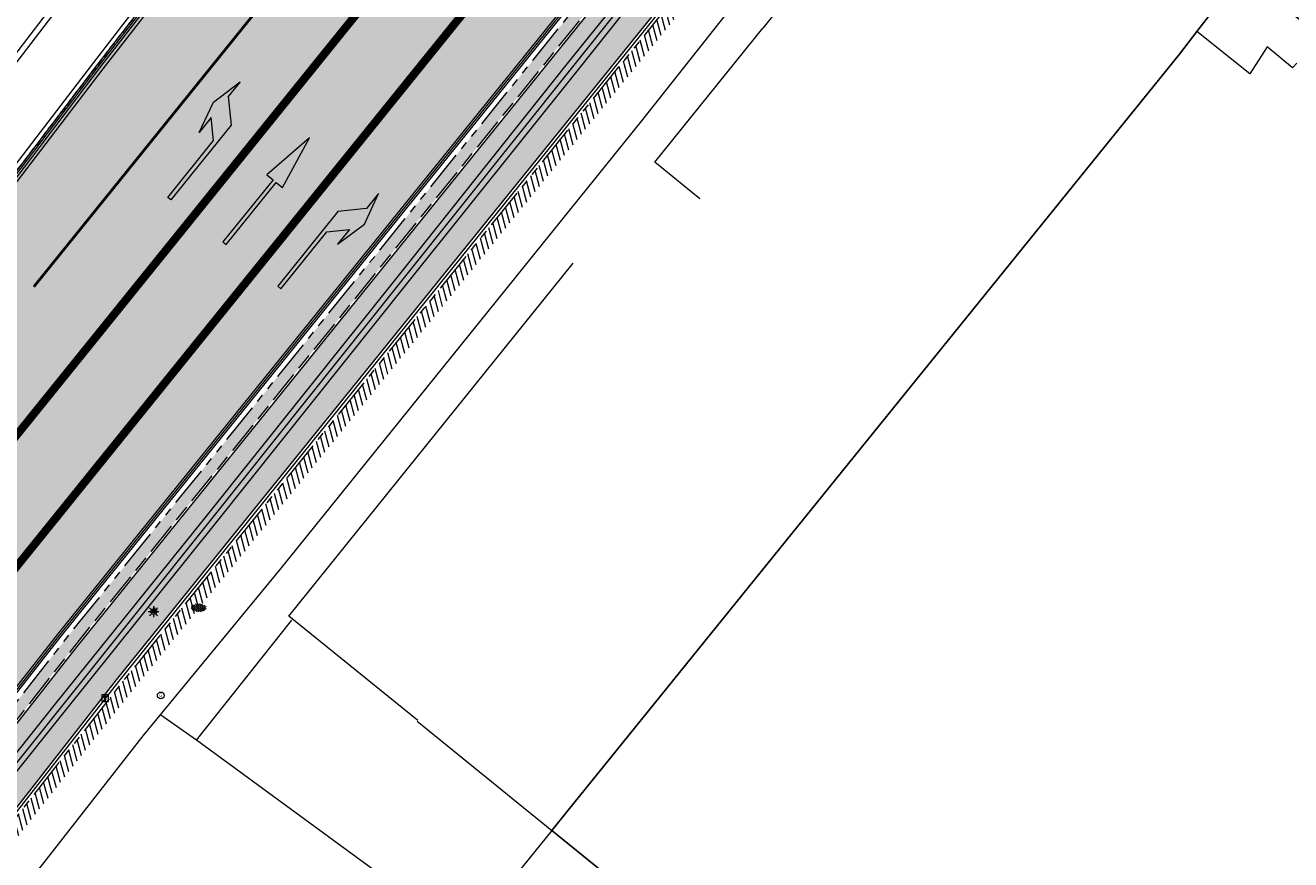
# Model space of a CAD drawing. Header units: metres. Extents: x 187916 to 189411, y 333285 to 334910.
# Tile 69 of 256: x 188337 to 188383, y 334346 to 334377. Entities that reach past the tile are written whole.
import ezdxf
from ezdxf.enums import TextEntityAlignment as Align

# ---------------------------------------------------------------- set-up
doc = ezdxf.new("R2010")
doc.units = ezdxf.units.M
for name, pattern in [('DASHED2', [0.375, 0.25, -0.125]), ('VH-OPSLUITBAND_100X200', [16, 8, -2, 4, -2]), ('VH-TROTTOIRBAND_180-200', [20, 10, -2, 2, -2, 2, -2]), ('VW-1-3_STREEP', [4, 1, -3])]:
    doc.linetypes.add(name, pattern=pattern)
for name, color, linetype, lineweight in [('B-ME-IE-MEUBILAIR_WEGMEUBILAIR-S', 253, 'Continuous', 18), ('B-ME-IE-MEUBILAIR_WEGMEUBILAIR_LICHTMAST-S', 253, 'Continuous', 25), ('B-ME-OG-BEBOUWING_HOOFDGEBOUW-G', 253, 'Continuous', 18), ('B-ME-VH-KANTOPSLUITING_ACHTERKANTBAND-G', 253, 'Continuous', 18), ('B-ME-VH-VERHARDING_ASFALT-G', 253, 'Continuous', 18), ('B-ME-VH-VERHARDING_BETONSTRAATSTEEN-G', 253, 'Continuous', 18), ('B-ME-VH-VERHARDING_BETONSTRAATSTEEN-S', 253, 'Continuous', 25), ('B-WE-GR-HAAG-G', 253, 'GR-HAAG1-SO', 15), ('B-WE-IE-MEUBILAIR-S', 253, 'Continuous', 15), ('B-WE-IE-TERREINAFSCHEIDING_KUNSTMATIG_HEKWERK-G', 253, 'IE-TERREINAFSCHEIDING_KUNSTMATIG-SO', 15), ('B-WE-IE-TERREINAFSCHEIDING_KUNSTMATIG_MUUR-G', 253, 'IE-TERREINAFSCHEIDING_KUNSTMATIG-SO', 15), ('B-WE-OG-BEBOUWING-GV', 253, 'Continuous', 15), ('B-WE-OG-TERREIN_ERF-GV', 253, 'Continuous', 15), ('N-WE-VH-HERSTRATEN-A-200', 252, 'Continuous', 18), ('N-WE-VH-KANTOPSLUITING_OPSLUITBAND_80X200-G', 30, 'VH-OPSLUITBAND_100X200', 15), ('N-WE-VH-KANTOPSLUITING_RIJWIELPADBAND_4-12 200-G', 94, 'VH-TROTTOIRBAND_180-200', 15), ('N-WE-VH-KANTOPSLUITING_TROTTOIRBAND_180 200-G', 251, 'VH-TROTTOIRBAND_180-200', 15), ('N-WE-VH-KANTOPSLUITING_VOORKANTBAND-G', 7, 'Continuous', 15), ('N-WE-VH-KANTVERHARDING_STREKLAAG_BSS-G', 60, 'Continuous', 18), ('N-WE-VH-KANTVERHARDING_STREKLAAG_SBS-G', 130, 'Continuous', 18), ('N-WE-VH-VERHARDING_ASFALT_RIJWEG-A', 251, 'Continuous', 18), ('N-WE-VH-VERHARDING_BETONSTRAATSTEEN-ROOD-A', 11, 'Continuous', 18), ('N-WE-VW-MARKERING_LANGS_STREEP-G', 251, 'Continuous', 0), ('N-WE-VW-MARKERING_LANGS_STREEP_13-G', 251, 'VW-1-3_STREEP', 0), ('N-WE-VW-MARKERING_PIJL-S', 251, 'Continuous', 0)]:
    doc.layers.add(name, color=color, linetype=linetype, lineweight=lineweight)
doc.layers.add('N-WE-VH-MATERIAALSCHEIDING-G', color=7, linetype='DASHED2')
doc.layers.add('N-WE-VH-VERHARDING_PRINTBETON-A', color=251, linetype='Continuous')
doc.styles.add('NLCS-ISO', font='NLCS-ISO.ttf')
doc.linetypes.add('GR-HAAG1-SO', pattern='A,6,[176,NLCS.SHX,S=0.125,R=0,X=0,Y=0],-2', length=8)
doc.linetypes.add('IE-TERREINAFSCHEIDING_KUNSTMATIG-SO', pattern='A,4,[82,NLCS.SHX,S=0.75,R=90,X=0,Y=0],4,-2', length=10)

# ---------------------------------------------------------------- blocks, each defined once
blk = doc.blocks.new('SIE-MEUBILAIR_PAAL_LICHTMAST-SO')
for points in [[(-0.62, 0), (-1, 0)], [(-0.71, 0.71), (-0.44, 0.44)], [(0, 1), (0, 0.62)], [(0.44, 0.44), (0.71, 0.71)], [(1, 0), (0.62, 0)], [(-0.71, -0.71), (-0.44, -0.44)], [(0, -0.62), (0, -1)], [(0.44, -0.44), (0.71, -0.71)]]:
    blk.add_lwpolyline(points)
blk.add_circle((0, 0), 0.5)
blk = doc.blocks.new('SIE-WEG_VERKEERSBORD_INFORMATIE-SO')
at = {"linetype": 'ByBlock', "lineweight": 18}
h = blk.add_hatch(color=0, dxfattribs=at)
h.dxf.hatch_style = 1
h.paths.add_polyline_path([(0.32, 0.49), (-0.82, 0.49), (-0.82, 0.19), (-0.32, 0.19), (-0.32, -1.62), (0.32, -1.62)])
h = blk.add_hatch(color=0, dxfattribs=at)
h.dxf.hatch_style = 1
edge = h.paths.add_edge_path()
edge.add_arc((0, 1.25), 0.373, 0, 360)
at = {"color": 0, "linetype": 'ByBlock', "lineweight": 18}
for points in [[(-2, -2), (2, -2), (2, 2), (-2, 2)], [(0.32, 0.49), (-0.82, 0.49), (-0.82, 0.19), (-0.32, 0.19), (-0.32, -1.62), (0.32, -1.62)]]:
    blk.add_lwpolyline(points, close=True, dxfattribs=at)
blk.add_circle((0, 1.25), 0.373, dxfattribs=at)
blk = doc.blocks.new('B-SIE-WEG_LICHTMAST-SO')
at = {"ltscale": 0.1}
for p, q in [((-1.1, 0.63), (-2.19, 1.27)), ((0, 1.27), (0, 2.53)), ((1.1, 0.63), (2.19, 1.27)), ((-1.1, -0.63), (-2.19, -1.27)), ((0, -1.27), (0, -2.53)), ((1.1, -0.63), (2.19, -1.27))]:
    blk.add_line(p, q, dxfattribs=at)
at = {"flags": 128}
for points in [[(-1.16, 0.5), (1.16, 0.5)], [(-1.16, -0.5), (1.16, -0.5)]]:
    blk.add_lwpolyline(points, dxfattribs=at)
at = {"ltscale": 0.1}
blk.add_circle((0, 0), 1.27, dxfattribs=at)
at = {"style": 'NLCS-ISO'}
blk.add_attdef('TYPE', text='', height=1.8, dxfattribs=at).set_placement((0, 2.53), align=Align.BOTTOM_CENTER)
blk = doc.blocks.new('SIE-WEG_STRAATPOT_GAS-SO')
blk.add_circle((0, 0), 0.4)
at = {"style": 'NLCS-ISO'}
blk.add_text('G', height=0.4, dxfattribs=at).set_placement((-0.18, -0.19))
blk = doc.blocks.new('SVH-BSS_KEIFORMAAT_KEPER-SO')
at = {"ltscale": 0.1}
for p, q in [((-5.34, 0.88), (-4.45, 0)), ((-5.2, 0.74), (-4.03, 1.91)), ((-5.2, -0.74), (-2.97, 1.48)), ((-4.81, -1.84), (-2.97, 0)), ((-4.56, 1.6), (-4.45, 1.48)), ((-3.71, 0.74), (-1.48, -1.48)), ((-3.6, 2.11), (-1.48, 0)), ((-2.48, 2.48), (-1.48, 1.48)), ((-2.23, 0.74), (-0.21, 2.76)), ((-2.23, 2.23), (-1.85, 2.61)), ((-2.23, -0.74), (0, 1.48)), ((-2.23, -2.23), (0, 0)), ((-0.74, 2.23), (1.48, 0)), ((-0.74, 0.74), (1.48, -1.48)), ((0.22, 2.75), (1.48, 1.48)), ((0.74, 2.23), (1.2, 2.68)), ((0.74, 0.74), (2.45, 2.45)), ((0.74, -0.74), (2.97, 1.48)), ((0.74, -2.23), (2.97, 0)), ((2.23, 2.23), (4.45, 0)), ((2.23, 0.74), (4.45, -1.48)), ((3.71, 0.74), (4.5, 1.53)), ((3.71, -0.74), (5.25, 0.79)), ((4.22, 1.72), (4.45, 1.48)), ((5.2, 0.74), (5.39, 0.55)), ((-5.73, -0.2), (-4.45, -1.48)), ((-3.89, -2.41), (-2.97, -1.48)), ((-3.71, -0.74), (-1.48, -2.97)), ((-3.71, -2.23), (-3.27, -2.67)), ((-1.59, -3.08), (0, -1.48)), ((-0.74, -0.74), (1.48, -2.97)), ((-0.74, -2.23), (0.21, -3.18)), ((-0.22, -3.19), (0, -2.97)), ((1.36, -3.09), (2.97, -1.48)), ((2.23, -0.74), (3.84, -2.36)), ((2.23, -2.23), (2.78, -2.78)), ((3.71, -2.23), (5.57, -0.37)), ((5.2, -0.74), (5.41, -0.95))]:
    blk.add_line(p, q, dxfattribs=at)
at = {"style": 'NLCS-ISO'}
blk.add_attdef('FORMAAT', text='', height=1.8, dxfattribs=at).set_placement((-5.83, -0.22), align=Align.MIDDLE_RIGHT)
blk.add_attdef('KLEUR', text='', height=1.8, dxfattribs=at).set_placement((5.82, -0.22), align=Align.MIDDLE_LEFT)
at = {"style": 'NLCS-ISO', "flags": 1}
blk.add_attdef('FUNCTIE', text='', height=1.8, dxfattribs=at).set_placement((0.12, -3.58), align=Align.MIDDLE_CENTER)
blk = doc.blocks.new('DTM')
at = {"layer": 'B-ME-OG-BEBOUWING_HOOFDGEBOUW-G', "ltscale": 0.2, "flags": 128}
for points in [[(188420.36, 334357.369), (188422.499, 334360.138), (188422.848, 334362.638), (188422.216, 334363.409), (188420.7, 334364.689), (188412.34, 334371.489), (188412.421, 334371.596), (188412.658, 334371.897), (188400.217, 334381.928), (188392.607, 334388.066), (188392.375, 334387.778), (188392.269, 334387.649), (188383.87, 334394.426), (188382.256, 334395.736), (188381.447, 334396.14), (188379.758, 334395.927), (188379.133, 334395.297), (188377.757, 334393.711), (188373.382, 334388.279), (188363.819, 334376.436)], [(188361.491, 334370.126), (188359.825, 334371.484), (188363.819, 334376.436)], [(188351.065, 334350.852), (188346.299, 334354.71), (188356.805, 334367.751)]]:
    blk.add_lwpolyline(points, dxfattribs=at)
at = {"layer": 'B-ME-VH-KANTOPSLUITING_ACHTERKANTBAND-G', "ltscale": 0.2, "flags": 128}
for points in [[(188383.945, 334399.729), (188381.826, 334400.824), (188379.604, 334400.714), (188377.456, 334399.834), (188377.695, 334399.502), (188376.57, 334398.639), (188376.301, 334398.945), (188375.759, 334398.375), (188375.1, 334397.556), (188369.531, 334390.627), (188367.406, 334387.926), (188363.774, 334383.353), (188361.096, 334380.074), (188356.995, 334374.912), (188350.696, 334367.05), (188343.624, 334358.194), (188337.974, 334351.163), (188332.284, 334344.052), (188328.738, 334339.477), (188329.064, 334339.199), (188326.712, 334336.069), (188326.331, 334336.326), (188325.459, 334335.149), (188321.595, 334329.891)], [(188350.068, 334389.411), (188345.253, 334383.182), (188339.073, 334375.165), (188334.321, 334368.974), (188333.96, 334369.253), (188330.835, 334365.186), (188331.199, 334364.915), (188327.173, 334359.648), (188321.59, 334352.325), (188321.219, 334352.593), (188318.654, 334349.242), (188319.014, 334348.969), (188317.108, 334346.417), (188316.125, 334345.058)]]:
    blk.add_lwpolyline(points, dxfattribs=at)
at = {"layer": 'B-ME-VH-VERHARDING_ASFALT-G', "ltscale": 0.2, "flags": 128}
for points in [[(188384.194, 334399.995), (188381.88, 334401.175), (188379.499, 334401.039), (188377.28, 334400.133), (188376.046, 334399.221), (188375.491, 334398.655), (188369.227, 334390.906), (188367.022, 334388.116), (188363.442, 334383.673), (188360.791, 334380.344), (188356.589, 334375.126), (188350.339, 334367.289), (188343.244, 334358.401), (188337.609, 334351.408), (188331.947, 334344.296), (188328.371, 334339.715), (188325.987, 334336.569), (188325.137, 334335.409)], [(188350.434, 334389.154), (188345.557, 334382.823), (188339.418, 334374.931), (188334.636, 334368.691), (188331.516, 334364.636), (188327.48, 334359.35), (188321.918, 334352.044), (188319.373, 334348.715), (188317.479, 334346.231), (188316.451, 334344.798), (188313.086, 334339.918), (188307.632, 334332.079), (188305.757, 334329.332), (188302.276, 334324.322), (188300.418, 334321.671), (188296.985, 334316.729), (188294.409, 334313.074), (188293.425, 334311.649)]]:
    blk.add_lwpolyline(points, dxfattribs=at)
at = {"layer": 'B-ME-VH-VERHARDING_BETONSTRAATSTEEN-G', "ltscale": 0.2, "flags": 128}
for points in [[(188384.102, 334399.864), (188381.86, 334401.035), (188379.526, 334400.902), (188377.359, 334400.014), (188376.152, 334399.081), (188375.597, 334398.541), (188369.373, 334390.743), (188367.216, 334388.011), (188363.601, 334383.544), (188360.938, 334380.206), (188356.783, 334375.01), (188350.513, 334367.156), (188343.441, 334358.309), (188337.837, 334351.314), (188332.123, 334344.162), (188328.543, 334339.591), (188326.194, 334336.452), (188325.294, 334335.277), (188321.437, 334330.037), (188317.44, 334324.59), (188312.276, 334317.185), (188307.667, 334310.612), (188303.603, 334304.753)], [(188353.638, 334397.943), (188350.974, 334394.514), (188348.093, 334390.867), (188343.325, 334384.71), (188337.203, 334376.802), (188332.316, 334370.455), (188329.233, 334366.381), (188325.941, 334362.109), (188322.723, 334357.9), (188317.097, 334350.515), (188314.556, 334347.055), (188310.767, 334341.629), (188305.554, 334334.126), (188298.795, 334327.061), (188296.796, 334324.199), (188293.287, 334319.135), (188290.076, 334314.57)], [(188353.752, 334397.846), (188351.142, 334394.404), (188348.243, 334390.698), (188343.493, 334384.597), (188337.401, 334376.708), (188332.499, 334370.326), (188329.376, 334366.216), (188326.111, 334361.959), (188322.904, 334357.764), (188317.264, 334350.399), (188314.717, 334346.959), (188310.944, 334341.505), (188305.703, 334333.982), (188298.946, 334326.939), (188296.973, 334324.112), (188293.423, 334319.04), (188290.253, 334314.509)], [(188293.209, 334311.772), (188294.257, 334313.25), (188296.788, 334316.871), (188295.167, 334318.017), (188298.609, 334322.956), (188300.268, 334321.823), (188302.102, 334324.462), (188305.509, 334329.416), (188307.466, 334332.256), (188312.91, 334340.076), (188316.286, 334344.929), (188317.276, 334346.316), (188319.18, 334348.86), (188321.738, 334352.184), (188327.316, 334359.494), (188331.345, 334364.761), (188334.459, 334368.836), (188339.196, 334375.057), (188345.362, 334382.996), (188350.232, 334389.268)], [(188362.932, 334377.57), (188359.337, 334373.014), (188352.992, 334365.14), (188345.956, 334356.433), (188340.901, 334350.285), (188334.579, 334342.213), (188331.045, 334337.696), (188334.726, 334334.219)]]:
    blk.add_lwpolyline(points, dxfattribs=at)
at = {"layer": 'B-WE-GR-HAAG-G', "ltscale": 0.2, "flags": 128}
blk.add_lwpolyline([(188352.827, 334342.841), (188342.882, 334350.12), (188341.559, 334351.044)], dxfattribs=at)
at = {"layer": 'B-WE-IE-TERREINAFSCHEIDING_KUNSTMATIG_HEKWERK-G', "ltscale": 0.2, "flags": 128}
blk.add_lwpolyline([(188342.882, 334350.12), (188346.409, 334354.565)], dxfattribs=at)
at = {"layer": 'B-WE-IE-TERREINAFSCHEIDING_KUNSTMATIG_MUUR-G', "ltscale": 0.2, "flags": 128}
blk.add_lwpolyline([(188383.56, 334375.149), (188383.408, 334374.977), (188382.468, 334375.753), (188381.829, 334374.749), (188379.87, 334376.316)], dxfattribs=at)
at = {"layer": 'B-WE-OG-BEBOUWING-GV', "ltscale": 0.2, "flags": 128}
blk.add_lwpolyline([(188351.043, 334350.824), (188351.106, 334350.773), (188356.017, 334346.79), (188356.576, 334347.482), (188379.221, 334375.479), (188379.87, 334376.316), (188381.506, 334378.427), (188383.802, 334376.653)], dxfattribs=at)
blk.add_lwpolyline([(188359.806, 334343.724), (188356.017, 334346.79), (188353.51, 334343.687), (188357.465, 334340.486)], close=True, dxfattribs=at)
at = {"layer": 'B-WE-OG-TERREIN_ERF-GV', "ltscale": 0.2, "flags": 128}
for points in [[(188383.802, 334376.653), (188381.506, 334378.427), (188379.87, 334376.316), (188379.221, 334375.479), (188356.576, 334347.482), (188356.017, 334346.79), (188359.806, 334343.724), (188360.464, 334344.633), (188360.625, 334344.518), (188362.966, 334342.843), (188365.494, 334341.035), (188368.022, 334339.227), (188370.549, 334337.42), (188373.077, 334335.612), (188375.604, 334333.804), (188378.204, 334331.921), (188381.314, 334329.616), (188381.188, 334329.446), (188380.514, 334329.934), (188377.71, 334326.056), (188377.12, 334325.24), (188379.995, 334322.976), (188386.906, 334317.961)], [(188318.376, 334312.646), (188337.16, 334298.924), (188358.46, 334284.65), (188384.464, 334315.096), (188385.228, 334315.999), (188386.906, 334317.961), (188379.995, 334322.976), (188377.12, 334325.24), (188374.602, 334327.061), (188372.084, 334328.882), (188369.565, 334330.703), (188367.047, 334332.523), (188364.529, 334334.344), (188362.011, 334336.165), (188359.492, 334337.986), (188356.974, 334339.807), (188352.827, 334342.841), (188342.882, 334350.12), (188341.559, 334351.044), (188341.559, 334351.044)]]:
    blk.add_lwpolyline(points, dxfattribs=at)
at = {"layer": 'B-ME-IE-MEUBILAIR_WEGMEUBILAIR-S'}
for name, p, xscale, yscale, zscale in [('SIE-WEG_VERKEERSBORD_INFORMATIE-SO', (188339.504, 334351.676), 0.0625, 0.0625, 0.0625), ('SIE-WEG_STRAATPOT_GAS-SO', (188341.559, 334351.78), 0.3125, 0.3125, 0.3125)]:
    blk.add_blockref(name, p, dxfattribs=dict(at, xscale=xscale, yscale=yscale, zscale=zscale))
at = {"layer": 'B-ME-IE-MEUBILAIR_WEGMEUBILAIR_LICHTMAST-S', "xscale": 0.05, "yscale": 0.05, "zscale": 0.05}
blk.add_blockref('B-SIE-WEG_LICHTMAST-SO', (188341.323, 334354.898), dxfattribs=at)
at = {"layer": 'B-ME-VH-VERHARDING_BETONSTRAATSTEEN-S', "xscale": 0.05, "yscale": 0.05, "zscale": 0.05}
blk.add_blockref('SVH-BSS_KEIFORMAAT_KEPER-SO', (188342.965, 334355.027), dxfattribs=at)
at = {"layer": 'B-WE-IE-MEUBILAIR-S', "xscale": 0.2, "yscale": 0.2, "zscale": 0.2}
blk.add_blockref('SIE-MEUBILAIR_PAAL_LICHTMAST-SO', (188341.291, 334354.872), dxfattribs=at)
blk = doc.blocks.new('ontwerp Wilhelmina- & Engelenkampstraat')
at = {"layer": 'N-WE-VH-HERSTRATEN-A-200'}
h = blk.add_hatch(dxfattribs=at)
h.set_pattern_fill('AVH-HERSTRATEN-SO', color=256, scale=0.2, angle=45, pattern_type=2)
h.set_pattern_definition([(105, (188105.68291, 334536.56465), (-0.19318517, -0.05176381), [])])
h.paths.add_polyline_path([(188376.462, 334396.467), (188376.141, 334396.736), (188376.078, 334396.659), (188375.513, 334396.086), (188375.45, 334396.009), (188340.088, 334352.215), (188335.321, 334346.142, -0.018589), (188332.818, 334343.185), (188325.496, 334335.163, 0.026326), (188324.169, 334333.546), (188322.076, 334330.702), (188321.615, 334329.924), (188321.94, 334329.674), (188324.572, 334333.25, -0.026326), (188325.865, 334334.826), (188333.187, 334342.848, 0.018589), (188335.715, 334345.833), (188340.479, 334351.904)])
at = {"layer": 'N-WE-VH-VERHARDING_ASFALT_RIJWEG-A', "transparency": 33554610}
h = blk.add_hatch(color=256, dxfattribs=at)
h.dxf.hatch_style = 1
edge = h.paths.add_edge_path()
edge.add_line((188319.448, 334344.532), (188319.709, 334344.905))
edge.add_line((188319.709, 334344.905), (188320.05, 334345.258))
edge.add_line((188320.05, 334345.258), (188320.526, 334345.41))
edge.add_line((188320.526, 334345.41), (188320.936, 334345.385))
edge.add_line((188320.936, 334345.385), (188321.287, 334345.208))
edge.add_line((188321.287, 334345.208), (188321.745, 334344.897))
edge.add_line((188321.745, 334344.897), (188322.045, 334344.517))
edge.add_line((188322.045, 334344.517), (188322.191, 334344.154))
edge.add_line((188322.191, 334344.154), (188322.177, 334343.688))
edge.add_line((188322.177, 334343.688), (188321.989, 334343.297))
edge.add_line((188321.989, 334343.297), (188319.084, 334339.177))
edge.add_line((188319.084, 334339.177), (188318.234, 334337.94))
edge.add_line((188318.234, 334337.94), (188320.555, 334336.311))
edge.add_line((188320.555, 334336.311), (188321.131, 334337.132))
edge.add_line((188321.131, 334337.132), (188323.48, 334340.229))
edge.add_arc((188335.544, 334331.082), 15.14, 125.2659, 142.8274, ccw=False)
edge.add_line((188326.802, 334343.443), (188331.556, 334346.804))
edge.add_arc((188325.863, 334354.855), 9.86, 305.2659, 321.8722)
edge.add_line((188333.619, 334348.767), (188337.772, 334354.059))
edge.add_line((188337.772, 334354.059), (188373.543, 334398.358))
edge.add_line((188373.543, 334398.358), (188374.196, 334397.83))
edge.add_line((188374.196, 334397.83), (188375.676, 334399.688))
edge.add_line((188375.676, 334399.688), (188376.727, 334401.408))
edge.add_line((188376.727, 334401.408), (188377.397, 334402.641))
edge.add_line((188377.397, 334402.641), (188387.326, 334419.705))
edge.add_line((188387.326, 334419.705), (188389.489, 334423.249))
edge.add_line((188389.489, 334423.249), (188397.691, 334433.076))
edge.add_line((188397.691, 334433.076), (188407.772, 334444.925))
edge.add_line((188407.772, 334444.925), (188413.951, 334452.15))
edge.add_line((188413.951, 334452.15), (188416.043, 334454.594))
edge.add_line((188416.043, 334454.594), (188409.54, 334460.11))
edge.add_line((188409.54, 334460.11), (188407.378, 334457.756))
edge.add_line((188407.378, 334457.756), (188404.785, 334454.932))
edge.add_line((188404.785, 334454.932), (188400.57, 334450.836))
edge.add_line((188400.57, 334450.836), (188401.136, 334450.36))
edge.add_line((188401.136, 334450.36), (188396.137, 334444.767))
edge.add_line((188396.137, 334444.767), (188390.585, 334438.589))
edge.add_line((188390.585, 334438.589), (188390.475, 334438.682))
edge.add_line((188390.475, 334438.682), (188371.104, 334415.333))
edge.add_line((188371.104, 334415.333), (188370.465, 334414.564))
edge.add_line((188370.465, 334414.564), (188367.736, 334412.295))
edge.add_line((188367.736, 334412.295), (188367.512, 334412.056))
edge.add_arc((188367.517, 334411.599), 0.457, -34.937, 90.7062, ccw=False)
edge.add_line((188367.892, 334411.338), (188367.782, 334411.201))
edge.add_line((188367.782, 334411.201), (188363.346, 334405.672))
edge.add_line((188363.346, 334405.672), (188358.479, 334399.536))
edge.add_line((188358.479, 334399.536), (188356.085, 334396.53))
edge.add_line((188356.085, 334396.53), (188353.135, 334392.739))
edge.add_line((188353.135, 334392.739), (188350.342, 334389.182))
edge.add_line((188350.342, 334389.182), (188345.473, 334382.91))
edge.add_line((188345.473, 334382.91), (188339.307, 334374.972))
edge.add_line((188339.307, 334374.972), (188334.57, 334368.751))
edge.add_line((188334.57, 334368.751), (188331.456, 334364.676))
edge.add_line((188331.456, 334364.676), (188327.427, 334359.409))
edge.add_line((188327.427, 334359.409), (188321.849, 334352.099))
edge.add_line((188321.849, 334352.099), (188319.292, 334348.775))
edge.add_line((188319.292, 334348.775), (188317.276, 334346.083))
edge.add_line((188317.276, 334346.083), (188319.448, 334344.532))
at = {"layer": 'N-WE-VH-VERHARDING_BETONSTRAATSTEEN-ROOD-A', "transparency": 33554610}
h = blk.add_hatch(color=11, dxfattribs=at)
h.dxf.hatch_style = 1
edge = h.paths.add_edge_path()
edge.add_line((188375.547, 334396.559), (188374.108, 334397.721))
edge.add_line((188374.108, 334397.721), (188338.43, 334353.535))
edge.add_line((188338.43, 334353.535), (188333.654, 334347.451))
edge.add_arc((188294.322, 334378.321), 50, 317.6124, 321.8722, ccw=False)
edge.add_line((188331.252, 334344.614), (188325.417, 334338.221))
edge.add_arc((188341.558, 334323.286), 21.991, 137.221, 143.4378)
edge.add_line((188323.894, 334336.386), (188322.714, 334334.795))
edge.add_line((188322.714, 334334.795), (188319.97, 334331.096))
edge.add_line((188319.97, 334331.096), (188321.348, 334330.085))
edge.add_line((188321.348, 334330.085), (188321.958, 334330.913))
edge.add_line((188321.958, 334330.913), (188323.772, 334333.378))
edge.add_line((188323.772, 334333.378), (188323.992, 334333.677))
edge.add_arc((188340.179, 334321.761), 20.1, 137.6124, 143.6444, ccw=False)
edge.add_line((188325.334, 334335.312), (188332.655, 334343.333))
edge.add_arc((188294.322, 334378.321), 51.9, 317.6124, 321.8722)
edge.add_line((188335.148, 334346.277), (188339.916, 334352.352))
edge.add_line((188339.916, 334352.352), (188375.586, 334396.528))
edge.add_line((188375.586, 334396.528), (188375.547, 334396.559))
at = {"layer": 'N-WE-VH-VERHARDING_PRINTBETON-A', "transparency": 33554610}
h = blk.add_hatch(dxfattribs=at)
h.set_pattern_fill('HEX', color=256, scale=0.05)
edge = h.paths.add_edge_path()
edge.add_line((188333.591, 334347.5), (188338.367, 334353.585))
edge.add_line((188338.367, 334353.585), (188372.651, 334396.044))
edge.add_line((188372.651, 334396.044), (188372.636, 334396.057))
edge.add_line((188372.636, 334396.057), (188372.698, 334396.135))
edge.add_line((188372.698, 334396.135), (188373.123, 334396.82))
edge.add_line((188373.123, 334396.82), (188373.186, 334396.898))
edge.add_line((188373.186, 334396.898), (188373.827, 334397.691))
edge.add_line((188373.827, 334397.691), (188373.593, 334397.88))
edge.add_line((188373.593, 334397.88), (188338.038, 334353.847))
edge.add_line((188338.038, 334353.847), (188333.887, 334348.557))
edge.add_arc((188325.863, 334354.855), 10.2, 305.2659, 321.8722, ccw=False)
edge.add_line((188331.752, 334346.527), (188329.75, 334345.111))
edge.add_line((188329.75, 334345.111), (188330.758, 334344.191))
edge.add_line((188330.758, 334344.191), (188331.193, 334344.668))
edge.add_arc((188294.322, 334378.321), 49.92, 317.6124, 321.8722)
at = {"layer": 'N-WE-VH-KANTOPSLUITING_OPSLUITBAND_80X200-G', "ltscale": 0.15, "flags": 128}
blk.add_lwpolyline([(188319.905, 334331.144), (188323.83, 334336.433, -0.025361), (188325.254, 334338.161), (188331.193, 334344.668, 0.018589), (188333.591, 334347.5), (188338.367, 334353.585), (188372.651, 334396.044)], format="xyb", dxfattribs=at)
at = {"layer": 'N-WE-VH-KANTOPSLUITING_RIJWIELPADBAND_4-12 200-G', "ltscale": 0.15, "flags": 128}
blk.add_lwpolyline([(188375.45, 334396.009), (188340.088, 334352.215), (188335.321, 334346.142, -0.018589), (188332.818, 334343.185), (188325.496, 334335.163, 0.026326), (188324.169, 334333.546), (188322.135, 334330.783)], format="xyb", dxfattribs=at)
at = {"layer": 'N-WE-VH-KANTOPSLUITING_TROTTOIRBAND_180 200-G', "ltscale": 0.15, "flags": 128}
blk.add_lwpolyline([(188327.815, 334343.743), (188331.752, 334346.527, 0.072586), (188333.887, 334348.557), (188338.038, 334353.847), (188373.593, 334397.88), (188373.827, 334397.691), (188373.186, 334396.898)], format="xyb", dxfattribs=at)
at = {"layer": 'N-WE-VH-KANTOPSLUITING_VOORKANTBAND-G', "flags": 128}
for points in [[(188327.7, 334343.906), (188331.637, 334346.69, 0.072586), (188333.729, 334348.681), (188337.882, 334353.971), (188373.564, 334398.161), (188374.108, 334397.721), (188373.342, 334396.772)], [(188375.671, 334396.473), (188339.994, 334352.29), (188335.227, 334346.216, -0.018589), (188332.729, 334343.266), (188325.407, 334335.244, 0.026326), (188324.072, 334333.617), (188322.038, 334330.854)], [(188319.97, 334331.096), (188323.894, 334336.386, -0.025361), (188325.313, 334338.107), (188331.252, 334344.614, 0.018589), (188333.654, 334347.451), (188338.43, 334353.535), (188372.713, 334395.994)]]:
    blk.add_lwpolyline(points, format="xyb", dxfattribs=at)
at = {"layer": 'N-WE-VH-KANTVERHARDING_STREKLAAG_BSS-G', "flags": 128}
blk.add_lwpolyline([(188375.586, 334396.528), (188339.916, 334352.352), (188335.148, 334346.277, -0.018589), (188332.655, 334343.333), (188325.334, 334335.312, 0.026326), (188323.992, 334333.677), (188321.958, 334330.913), (188321.348, 334330.085)], format="xyb", dxfattribs=at)
at = {"layer": 'N-WE-VH-KANTVERHARDING_STREKLAAG_SBS-G', "flags": 128}
for points in [[(188317.219, 334346.123), (188319.236, 334348.818), (188321.794, 334352.141), (188327.372, 334359.452), (188331.401, 334364.718), (188334.515, 334368.794), (188339.251, 334375.014), (188345.417, 334382.953), (188350.287, 334389.225), (188353.08, 334392.782), (188356.03, 334396.574), (188358.424, 334399.579), (188363.292, 334405.715), (188367.728, 334411.245), (188367.836, 334411.38, 0.64244), (188367.475, 334411.984, 0.64244)], [(188317.276, 334346.083), (188319.292, 334348.775), (188321.849, 334352.099), (188327.427, 334359.409), (188331.456, 334364.676), (188334.57, 334368.751), (188339.307, 334374.972), (188345.473, 334382.91), (188350.342, 334389.182), (188353.135, 334392.739), (188356.085, 334396.53), (188358.479, 334399.536), (188363.346, 334405.672), (188367.782, 334411.201), (188367.892, 334411.338, 0.644474), (188367.468, 334412.053, 0.644474)], [(188320.555, 334336.311), (188321.131, 334337.132), (188323.48, 334340.229, -0.076777), (188326.802, 334343.443), (188331.556, 334346.804, 0.072586), (188333.619, 334348.767), (188337.772, 334354.059), (188373.543, 334398.358), (188375.635, 334396.668)], [(188320.612, 334336.271), (188321.187, 334337.09), (188323.536, 334340.187, -0.076777), (188326.843, 334343.386), (188331.596, 334346.747, 0.072586), (188333.674, 334348.724), (188337.827, 334354.015), (188373.553, 334398.26), (188375.591, 334396.614)]]:
    blk.add_lwpolyline(points, format="xyb", dxfattribs=at)
at = {"layer": 'N-WE-VH-MATERIAALSCHEIDING-G', "flags": 128}
blk.add_lwpolyline([(188317.162, 334346.164), (188319.18, 334348.86), (188321.738, 334352.184), (188327.316, 334359.494), (188331.345, 334364.761), (188334.459, 334368.836), (188339.196, 334375.057), (188345.362, 334382.996), (188350.232, 334389.268), (188353.025, 334392.825), (188355.975, 334396.617), (188358.369, 334399.623), (188363.237, 334405.759), (188367.673, 334411.289), (188367.779, 334411.421, 0.639768), (188367.483, 334411.914, 0.639768)], format="xyb", dxfattribs=at)
blk = doc.blocks.new('A$C90b61d60')
at = {"linetype": 'Continuous', "lineweight": 0}
blk.add_hatch(color=0, dxfattribs=at).paths.add_polyline_path([(-0.375, 2.95), (-0.075, 2.95), (-0.075, 0), (0.075, 0), (0.075, 2.95), (0.375, 2.95), (0, 5)])
at = {"color": 0, "linetype": 'Continuous', "lineweight": 0, "flags": 128}
blk.add_lwpolyline([(-0.375, 2.95), (-0.075, 2.95), (-0.075, 0), (0.075, 0), (0.075, 2.95), (0.375, 2.95), (0, 5)], close=True, dxfattribs=at)
blk = doc.blocks.new('*U388')
at = {"color": 0, "lineweight": 0}
blk.add_blockref('A$C90b61d60', (0, 0), dxfattribs=at)
blk = doc.blocks.new('A$Ccdeee21c')
at = {"lineweight": 0}
blk.add_hatch(color=0, dxfattribs=at).paths.add_polyline_path([(0.3, 5), (0.3, 4.3), (-0.45, 3.55), (-0.45, 0), (-0.3, 0), (-0.3, 2.7), (0.3, 3.3), (0.3, 2.6), (0.6, 3.8)])
at = {"color": 0, "lineweight": 0, "flags": 128}
blk.add_lwpolyline([(0.3, 5), (0.3, 4.3), (-0.45, 3.55), (-0.45, 0), (-0.3, 0), (-0.3, 2.7), (0.3, 3.3), (0.3, 2.6), (0.6, 3.8)], close=True, dxfattribs=at)
blk = doc.blocks.new('*U387')
at = {"color": 0, "lineweight": 0}
blk.add_blockref('A$Ccdeee21c', (0, 0), dxfattribs=at)
blk = doc.blocks.new('A$Ccfbb3903')
at = {"linetype": 'Continuous', "lineweight": 0}
blk.add_hatch(color=0, dxfattribs=at).paths.add_polyline_path([(-0.3, 5), (-0.3, 4.3), (0.45, 3.55), (0.45, 0), (0.3, 0), (0.3, 2.7), (-0.3, 3.3), (-0.3, 2.6), (-0.6, 3.8)])
at = {"color": 0, "linetype": 'Continuous', "lineweight": 0, "flags": 128}
blk.add_lwpolyline([(-0.3, 5), (-0.3, 4.3), (0.45, 3.55), (0.45, 0), (0.3, 0), (0.3, 2.7), (-0.3, 3.3), (-0.3, 2.6), (-0.6, 3.8)], close=True, dxfattribs=at)
blk = doc.blocks.new('*U389')
at = {"color": 0, "lineweight": 0}
blk.add_blockref('A$Ccfbb3903', (0, 0), dxfattribs=at)
blk = doc.blocks.new('markering')
at = {"layer": 'N-WE-VW-MARKERING_LANGS_STREEP-G', "const_width": 0.1, "flags": 128}
blk.add_lwpolyline([(188353.116, 334387.005), (188336.866, 334366.88)], dxfattribs=at)
at = {"layer": 'N-WE-VW-MARKERING_LANGS_STREEP_13-G', "const_width": 0.3, "flags": 128}
for points in [[(188356.668, 334386.708), (188333.227, 334357.677), (188323.542, 334345.338)], [(188359.041, 334384.792), (188335.613, 334355.778), (188325.915, 334343.421)]]:
    blk.add_lwpolyline(points, dxfattribs=at)
at = {"layer": 'N-WE-VW-MARKERING_PIJL-S', "rotation": 321.0803100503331}
for name, p in [('*U389', (188341.583, 334370.374)), ('*U388', (188343.917, 334368.489)), ('*U387', (188346.232, 334366.62))]:
    blk.add_blockref(name, p, dxfattribs=at)

msp = doc.modelspace()

# ---------------------------------------------------------------- block references
msp.add_blockref('DTM', (0, 0))

# ---------------------------------------------------------------- next in the draw order: block references
msp.add_blockref('ontwerp Wilhelmina- & Engelenkampstraat', (0, 0))

# ---------------------------------------------------------------- next in the draw order: block references
msp.add_blockref('markering', (0, 0))

doc.saveas('drawing.dxf')
